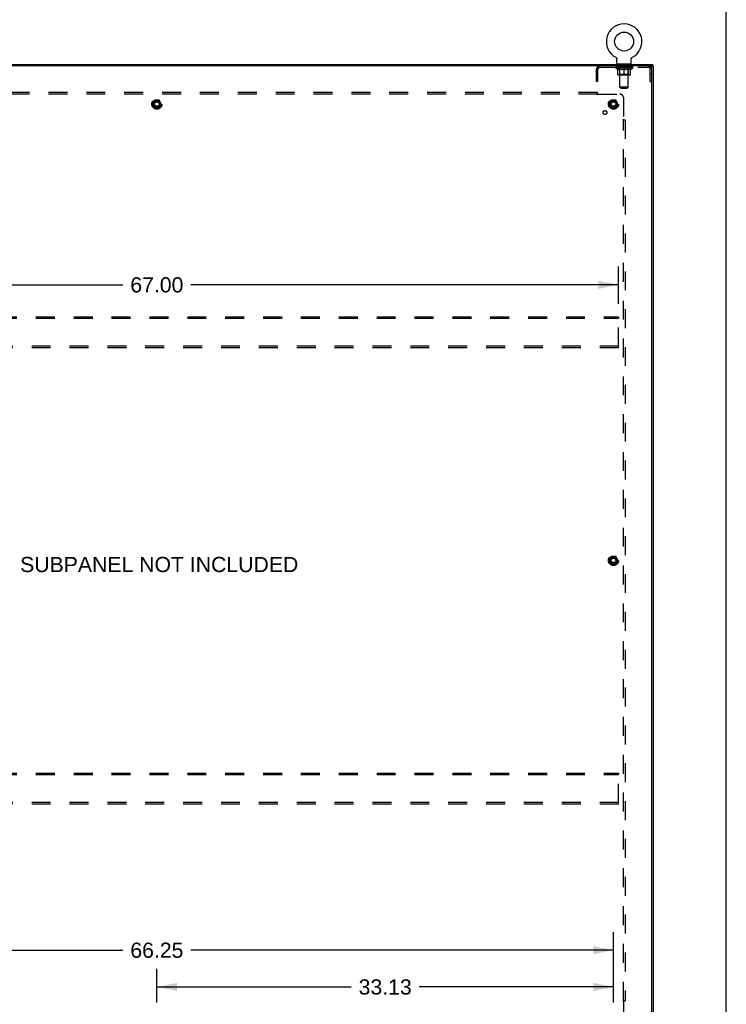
# Model space of a CAD drawing. Header units: inches. Extents: x 0 to 250, y 0 to 162.
# Tile 21 of 21: x 198 to 250, y 54 to 125. Entities that reach past the tile are written whole.
import ezdxf

# ---------------------------------------------------------------- set-up
doc = ezdxf.new("R2010")
doc.units = ezdxf.units.IN
doc.header["$LTSCALE"] = 13.735038
doc.header["$MEASUREMENT"] = 0
doc.linetypes.add('HIDDEN', pattern=[0.2, 0.1, -0.1])
doc.layers.get('0').update_dxf_attribs({"linetype": 'CONTINUOUS'})
for name, color, linetype in [('02___PRT_ALL_AXES', 7, 'CONTINUOUS'), ('DEFAULT_2', 8, 'HIDDEN'), ('DIMENSIONS', 7, 'CONTINUOUS')]:
    doc.layers.add(name, color=color, linetype=linetype)
doc.styles.get("Standard").update_dxf_attribs({"font": 'arial.ttf'})
doc.dimstyles.new('DIMSTYLE_1', dxfattribs={"dimtxt": 1.101741, "dimasz": 1.468988, "dimexe": 0.09, "dimexo": 0.07, "dimgap": 0.0375, "dimtad": 0, "dimtih": 1, "dimtoh": 1, "dimzin": 4, "dimdsep": 46, "dimtxsty": 'Standard', "dimblk": '_FILLED', "dimblk1": '_FILLED', "dimblk2": '_FILLED', "dimcen": 0.09, "dimazin": 1, "dimtfac": 1, "dimtdec": 3, "dimtofl": 0, "dimtmove": 0, "dimatfit": 3, "dimldrblk": '_FILLED', "dimfxl": 1, "dimtolj": 1, "dimtzin": 4, "dimarcsym": 0})

# ---------------------------------------------------------------- blocks, each defined once
blk = doc.blocks.new('_FILLED')
at = {"color": 0, "linetype": 'ByBlock'}
blk.add_solid([(0, 0), (-1, 0.2), (-1, -0.2)], dxfattribs=at)
blk = doc.blocks.new('*D3')
at = {"layer": 'DIMENSIONS', "color": 2, "linetype": 'Continuous'}
for p, q in [((175.293, 54.053), (175.293, 59.171)), ((241.543, 54.053), (241.543, 59.171)), ((175.293, 57.849), (205.942, 57.849)), ((241.543, 57.849), (210.894, 57.849))]:
    blk.add_line(p, q, dxfattribs=at)
at = {"layer": 'DIMENSIONS', "color": 2, "linetype": 'Continuous', "xscale": 1.4689880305, "yscale": 1.4689880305, "zscale": 1.4689880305, "rotation": 180}
blk.add_blockref('_FILLED', (175.293, 57.849), dxfattribs=at)
at = {"layer": 'DIMENSIONS', "color": 2, "linetype": 'Continuous', "xscale": 1.4689880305, "yscale": 1.4689880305, "zscale": 1.4689880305}
blk.add_blockref('_FILLED', (241.543, 57.849), dxfattribs=at)
at = {"layer": 'DIMENSIONS', "color": 2, "linetype": 'Continuous', "insert": (208.418, 58.4), "char_height": 1.1017, "width": 3.84995, "attachment_point": 2, "line_spacing_factor": 0.9}
blk.add_mtext('66.25', dxfattribs=at)
blk = doc.blocks.new('*D4')
at = {"layer": 'DIMENSIONS', "color": 2, "linetype": 'Continuous'}
for p, q in [((208.418, 54.053), (208.418, 56.505)), ((241.543, 54.053), (241.543, 56.505)), ((208.418, 55.183), (222.505, 55.183)), ((241.543, 55.183), (227.456, 55.183))]:
    blk.add_line(p, q, dxfattribs=at)
at = {"layer": 'DIMENSIONS', "color": 2, "linetype": 'Continuous', "xscale": 1.4689880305, "yscale": 1.4689880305, "zscale": 1.4689880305, "rotation": 180}
blk.add_blockref('_FILLED', (208.418, 55.183), dxfattribs=at)
at = {"layer": 'DIMENSIONS', "color": 2, "linetype": 'Continuous', "xscale": 1.4689880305, "yscale": 1.4689880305, "zscale": 1.4689880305}
blk.add_blockref('_FILLED', (241.543, 55.183), dxfattribs=at)
at = {"layer": 'DIMENSIONS', "color": 2, "linetype": 'Continuous', "insert": (224.981, 55.734), "char_height": 1.1017, "width": 3.84995, "attachment_point": 2, "line_spacing_factor": 0.9}
blk.add_mtext('33.13', dxfattribs=at)
blk = doc.blocks.new('*D5')
at = {"layer": 'DIMENSIONS', "color": 2, "linetype": 'Continuous'}
for p, q in [((174.918, 104.761), (174.918, 107.473)), ((241.918, 104.761), (241.918, 107.473)), ((174.918, 106.151), (205.942, 106.151)), ((241.918, 106.151), (210.894, 106.151))]:
    blk.add_line(p, q, dxfattribs=at)
at = {"layer": 'DIMENSIONS', "color": 2, "linetype": 'Continuous', "xscale": 1.4689880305, "yscale": 1.4689880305, "zscale": 1.4689880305, "rotation": 180}
blk.add_blockref('_FILLED', (174.918, 106.151), dxfattribs=at)
at = {"layer": 'DIMENSIONS', "color": 2, "linetype": 'Continuous', "xscale": 1.4689880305, "yscale": 1.4689880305, "zscale": 1.4689880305}
blk.add_blockref('_FILLED', (241.918, 106.151), dxfattribs=at)
at = {"layer": 'DIMENSIONS', "color": 2, "linetype": 'Continuous', "insert": (208.418, 106.701), "char_height": 1.1017, "width": 3.84995, "attachment_point": 2, "line_spacing_factor": 0.9}
blk.add_mtext('67.00', dxfattribs=at)

msp = doc.modelspace()

# ---------------------------------------------------------------- linework, layer by layer
at = {"color": 7, "linetype": 'Continuous'}
for p, q in [((249.728, 0), (249.728, 161.589)), ((241.714, 122.668), (241.714, 122.668)), ((241.714, 122.668), (241.719, 122.666)), ((241.716, 122.668), (241.717, 122.667)), ((241.719, 122.666), (241.723, 122.663)), ((241.723, 122.663), (241.728, 122.66)), ((241.728, 122.66), (241.732, 122.657)), ((241.732, 122.657), (241.736, 122.654)), ((241.736, 122.654), (241.74, 122.651)), ((241.74, 122.651), (241.744, 122.647)), ((241.744, 122.647), (241.748, 122.644)), ((241.748, 122.644), (241.752, 122.64)), ((241.752, 122.64), (241.755, 122.636)), ((241.755, 122.636), (241.759, 122.632)), ((241.758, 122.632), (241.762, 122.628)), ((241.762, 122.628), (241.765, 122.624)), ((241.765, 122.624), (241.768, 122.62)), ((241.768, 122.62), (241.771, 122.615)), ((241.771, 122.615), (241.773, 122.611)), ((241.773, 122.611), (241.776, 122.606)), ((241.776, 122.606), (241.778, 122.601)), ((241.778, 122.601), (241.78, 122.596)), ((241.78, 122.596), (241.782, 122.592)), ((241.782, 122.592), (241.784, 122.587)), ((241.784, 122.587), (241.785, 122.582)), ((241.785, 122.582), (241.787, 122.577)), ((241.787, 122.577), (241.788, 122.572)), ((241.788, 122.572), (241.789, 122.566)), ((241.789, 122.566), (241.79, 122.561)), ((241.79, 122.556), (241.791, 122.551)), ((241.791, 122.249), (241.791, 122.541)), ((242.837, 122.546), (242.837, 122.551)), ((242.837, 122.541), (242.837, 122.546)), ((242.837, 122.249), (242.837, 122.541)), ((242.838, 122.561), (242.839, 122.566)), ((242.838, 122.556), (242.838, 122.561)), ((242.839, 122.566), (242.84, 122.572)), ((242.84, 122.572), (242.842, 122.577)), ((242.842, 122.577), (242.843, 122.582)), ((242.843, 122.582), (242.844, 122.587)), ((242.844, 122.587), (242.846, 122.592)), ((242.846, 122.592), (242.848, 122.596)), ((242.848, 122.596), (242.85, 122.601)), ((242.85, 122.601), (242.853, 122.606)), ((242.852, 122.606), (242.855, 122.611)), ((242.855, 122.611), (242.858, 122.615)), ((242.858, 122.615), (242.86, 122.62)), ((242.86, 122.62), (242.863, 122.624)), ((242.863, 122.624), (242.866, 122.628)), ((242.866, 122.628), (242.87, 122.632)), ((242.87, 122.632), (242.873, 122.636)), ((242.873, 122.636), (242.877, 122.64)), ((242.876, 122.64), (242.88, 122.644)), ((242.88, 122.644), (242.884, 122.647)), ((242.884, 122.647), (242.888, 122.651)), ((242.888, 122.651), (242.892, 122.654)), ((242.892, 122.654), (242.896, 122.657)), ((242.896, 122.657), (242.9, 122.66)), ((242.9, 122.66), (242.905, 122.663)), ((242.905, 122.663), (242.909, 122.666)), ((242.905, 122.663), (242.906, 122.664)), ((242.909, 122.666), (242.914, 122.668)), ((242.911, 122.667), (242.913, 122.668)), ((242.914, 122.668), (242.914, 122.668)), ((172.47, 122.15), (244.366, 122.15)), ((241.814, 122.18), (241.814, 122.15)), ((242.814, 122.18), (241.814, 122.18)), ((242.814, 122.18), (242.814, 122.15)), ((244.314, 121.994), (244.314, 122.046)), ((244.366, 122.15), (244.366, 122.046)), ((244.366, 122.046), (244.418, 122.046))]:
    msp.add_line(p, q, dxfattribs=at)
at = {"color": 3, "linetype": 'Continuous'}
for p, q in [((244.366, 122.046), (172.47, 122.046)), ((244.314, 50.314), (244.314, 121.986)), ((244.418, 122.046), (244.418, 50.254))]:
    msp.add_line(p, q, dxfattribs=at)
at = {"color": 7, "linetype": 'Continuous'}
for points in [[(241.79, 122.561), (241.79, 122.556), (241.791, 122.551), (241.791, 122.546), (241.791, 122.541)], [(242.837, 122.546), (242.837, 122.551), (242.838, 122.556)]]:
    msp.add_lwpolyline(points, dxfattribs=at)
msp.add_circle((242.314, 123.808), 0.688, dxfattribs=at)
for centre, radius, start, end in [((242.314, 123.808), 1.288, 297.70046, 242.29955), ((241.86, 122.249), 0.069, 180, 270), ((242.768, 122.249), 0.069, 270, 360)]:
    msp.add_arc(centre, radius, start, end, dxfattribs=at)
at = {"color": 3, "linetype": 'Continuous'}
msp.add_arc((244.254, 121.986), 0.06, 0, 90, dxfattribs=at)
at = {"layer": '02___PRT_ALL_AXES', "color": 8, "linetype": 'HIDDEN'}
for p, q in [((241.877, 121.942), (241.877, 122.046)), ((242.752, 122.046), (241.877, 122.046)), ((242.752, 121.942), (241.877, 121.942)), ((242.752, 121.942), (242.752, 122.046))]:
    msp.add_line(p, q, dxfattribs=at)
for centre, radius in [((208.418, 119.275), 0.372), ((208.418, 119.275), 0.356), ((208.418, 119.275), 0.25), ((208.418, 119.275), 0.183), ((241.543, 119.275), 0.372), ((241.543, 119.275), 0.356), ((241.543, 119.275), 0.25), ((241.543, 119.275), 0.183), ((240.924, 118.656), 0.141), ((241.543, 86.15), 0.372), ((241.543, 86.15), 0.356), ((241.543, 86.15), 0.25), ((241.543, 86.15), 0.183)]:
    msp.add_circle(centre, radius, dxfattribs=at)
at = {"layer": 'DEFAULT_2', "color": 8, "linetype": 'HIDDEN'}
for p, q in [((241.714, 122.668), (241.714, 122.668)), ((241.722, 122.664), (241.723, 122.663)), ((242.914, 122.668), (242.914, 122.668)), ((240.314, 120.921), (240.314, 121.799)), ((240.418, 120.921), (240.418, 121.799)), ((240.561, 121.942), (244.068, 121.942)), ((241.681, 121.893), (241.681, 121.94)), ((242.947, 121.893), (241.681, 121.893)), ((241.84, 121.781), (241.681, 121.893)), ((241.69, 121.933), (241.69, 121.94)), ((241.699, 121.93), (241.699, 121.933)), ((241.699, 121.93), (242.929, 121.93)), ((241.708, 121.93), (241.708, 121.933)), ((241.709, 121.93), (241.709, 121.933)), ((241.719, 121.933), (241.719, 121.94)), ((241.735, 121.93), (241.735, 121.933)), ((241.737, 121.93), (241.737, 121.933)), ((241.766, 121.933), (241.766, 121.94)), ((241.78, 121.93), (241.78, 121.933)), ((241.783, 121.93), (241.783, 121.933)), ((241.987, 121.933), (241.786, 121.933)), ((241.829, 121.933), (241.829, 121.94)), ((241.83, 121.93), (241.83, 121.933)), ((241.831, 121.93), (241.831, 121.933)), ((241.834, 121.93), (241.834, 121.933)), ((241.84, 121.781), (241.851, 121.781)), ((241.841, 121.93), (241.841, 121.933)), ((241.841, 121.93), (241.841, 121.933)), ((241.845, 121.93), (241.845, 121.933)), ((241.848, 121.93), (241.848, 121.934)), ((241.851, 121.418), (241.851, 121.825)), ((241.852, 121.93), (241.852, 121.933)), ((241.867, 121.93), (241.867, 121.933)), ((241.885, 121.93), (241.885, 121.935)), ((241.885, 121.93), (241.885, 121.933)), ((241.906, 121.93), (241.906, 121.933)), ((241.906, 121.93), (241.906, 121.933)), ((241.907, 121.933), (241.907, 121.94)), ((241.917, 121.93), (241.917, 121.933)), ((241.921, 121.93), (241.921, 121.933)), ((241.93, 121.93), (241.93, 121.933)), ((241.941, 121.93), (241.941, 121.937)), ((241.957, 121.93), (241.957, 121.933)), ((241.96, 121.93), (241.96, 121.933)), ((241.987, 121.93), (241.987, 121.933)), ((242.054, 121.933), (241.992, 121.933)), ((242.173, 121.781), (241.993, 121.781)), ((241.997, 121.933), (241.997, 121.94)), ((242.001, 121.421), (242.001, 121.89)), ((242.002, 122.18), (242.002, 122.15)), ((242.004, 121.93), (242.004, 121.933)), ((242.009, 121.93), (242.009, 121.933)), ((242.014, 120.499), (242.014, 122.145)), ((242.015, 121.93), (242.015, 121.938)), ((242.019, 121.93), (242.019, 121.933)), ((242.03, 121.93), (242.03, 121.933)), ((242.054, 121.93), (242.054, 121.933)), ((242.129, 121.933), (242.07, 121.933)), ((242.09, 121.93), (242.09, 121.933)), ((242.097, 121.933), (242.097, 121.94)), ((242.101, 121.93), (242.101, 121.933)), ((242.104, 121.93), (242.104, 121.939)), ((242.106, 121.93), (242.106, 121.933)), ((242.114, 121.93), (242.114, 121.933)), ((242.129, 121.93), (242.129, 121.933)), ((242.21, 121.933), (242.155, 121.933)), ((242.168, 121.93), (242.168, 121.933)), ((242.2, 121.933), (242.314, 121.94)), ((242.204, 121.933), (242.204, 121.94)), ((242.205, 121.939), (242.204, 121.94)), ((242.205, 121.933), (242.205, 121.939)), ((242.205, 121.93), (242.205, 121.933)), ((242.209, 121.93), (242.209, 121.933)), ((242.21, 121.93), (242.21, 121.933)), ((242.21, 121.93), (242.21, 121.933)), ((242.293, 121.933), (242.245, 121.933)), ((242.251, 121.93), (242.251, 121.933)), ((242.293, 121.93), (242.293, 121.933)), ((242.312, 121.933), (242.311, 121.933)), ((242.311, 121.93), (242.311, 121.933)), ((242.312, 121.93), (242.312, 121.933)), ((242.314, 121.933), (242.314, 121.94)), ((242.314, 121.381), (242.314, 121.825)), ((242.317, 121.93), (242.317, 121.933)), ((242.317, 121.93), (242.317, 121.933)), ((242.317, 121.933), (242.317, 121.933)), ((242.319, 121.933), (242.383, 121.933)), ((242.335, 121.93), (242.335, 121.933)), ((242.351, 121.933), (242.351, 121.937)), ((242.351, 121.937), (242.428, 121.933)), ((242.372, 121.933), (242.372, 121.936)), ((242.378, 121.93), (242.378, 121.933)), ((242.418, 121.93), (242.418, 121.933)), ((242.419, 121.93), (242.419, 121.933)), ((242.419, 121.933), (242.473, 121.933)), ((242.42, 121.93), (242.42, 121.933)), ((242.423, 121.939), (242.424, 121.94)), ((242.423, 121.933), (242.423, 121.939)), ((242.424, 121.933), (242.424, 121.94)), ((242.424, 121.93), (242.424, 121.933)), ((242.635, 121.781), (242.455, 121.781)), ((242.46, 121.93), (242.46, 121.933)), ((242.499, 121.93), (242.499, 121.933)), ((242.499, 121.933), (242.558, 121.933)), ((242.514, 121.93), (242.514, 121.933)), ((242.522, 121.93), (242.522, 121.933)), ((242.525, 121.93), (242.525, 121.939)), ((242.527, 121.93), (242.527, 121.933)), ((242.531, 121.933), (242.531, 121.94)), ((242.538, 121.93), (242.538, 121.933)), ((242.574, 121.93), (242.574, 121.933)), ((242.574, 121.933), (242.636, 121.933)), ((242.598, 121.93), (242.598, 121.933)), ((242.609, 121.93), (242.609, 121.933)), ((242.613, 121.93), (242.613, 121.938)), ((242.614, 120.499), (242.614, 122.145)), ((242.619, 121.93), (242.619, 121.933)), ((242.624, 121.93), (242.624, 121.933)), ((242.627, 122.18), (242.627, 122.15)), ((242.627, 121.421), (242.627, 121.89)), ((242.631, 121.933), (242.631, 121.94)), ((242.641, 121.93), (242.641, 121.933)), ((242.641, 121.933), (242.842, 121.933)), ((242.668, 121.93), (242.668, 121.933)), ((242.671, 121.93), (242.671, 121.933)), ((242.687, 121.93), (242.687, 121.937)), ((242.698, 121.93), (242.698, 121.933)), ((242.707, 121.93), (242.707, 121.933)), ((242.711, 121.93), (242.711, 121.933)), ((242.721, 121.933), (242.721, 121.94)), ((242.723, 121.93), (242.723, 121.933)), ((242.723, 121.93), (242.723, 121.933)), ((242.743, 121.93), (242.743, 121.935)), ((242.743, 121.93), (242.743, 121.933)), ((242.762, 121.93), (242.762, 121.933)), ((242.776, 121.93), (242.776, 121.933)), ((242.778, 121.418), (242.778, 121.825)), ((242.778, 121.781), (242.788, 121.781)), ((242.78, 121.93), (242.78, 121.934)), ((242.783, 121.93), (242.783, 121.933)), ((242.787, 121.93), (242.787, 121.933)), ((242.787, 121.93), (242.787, 121.933)), ((242.788, 121.781), (242.947, 121.893)), ((242.794, 121.93), (242.794, 121.933)), ((242.797, 121.93), (242.797, 121.933)), ((242.798, 121.93), (242.798, 121.933)), ((242.799, 121.933), (242.799, 121.94)), ((242.845, 121.93), (242.845, 121.933)), ((242.848, 121.93), (242.848, 121.933)), ((242.862, 121.933), (242.862, 121.94)), ((242.891, 121.93), (242.891, 121.933)), ((242.893, 121.93), (242.893, 121.933)), ((242.909, 121.933), (242.909, 121.94)), ((242.919, 121.93), (242.919, 121.933)), ((242.92, 121.93), (242.92, 121.933)), ((242.929, 121.93), (242.929, 121.933)), ((242.938, 121.933), (242.938, 121.94)), ((242.947, 121.893), (242.947, 121.94)), ((244.21, 120.921), (244.21, 121.799)), ((240.418, 121.451), (240.314, 121.451)), ((240.418, 120.921), (240.314, 120.921)), ((242.74, 121.381), (241.888, 121.381)), ((242.001, 121.421), (241.961, 121.381)), ((242.627, 121.421), (242.001, 121.421)), ((242.627, 121.421), (242.667, 121.381)), ((244.314, 121.451), (244.21, 121.451)), ((244.21, 120.921), (244.314, 120.921)), ((240.387, 120.118), (176.449, 120.118)), ((240.387, 119.952), (240.387, 120.118)), ((242.614, 120.499), (242.014, 120.499)), ((242.083, 120.43), (242.014, 120.499)), ((242.083, 120.43), (242.545, 120.43)), ((242.545, 120.43), (242.614, 120.499)), ((240.387, 119.993), (176.449, 119.993)), ((208.255, 119.547), (208.101, 119.28)), ((208.573, 119.552), (208.264, 119.552)), ((208.736, 119.28), (208.581, 119.547)), ((240.422, 119.993), (242.012, 119.993)), ((241.38, 119.547), (241.226, 119.28)), ((241.698, 119.552), (241.389, 119.552)), ((241.861, 119.28), (241.706, 119.547)), ((242.262, 119.743), (242.262, 118.154)), ((208.101, 119.27), (208.255, 119.002)), ((208.573, 118.997), (208.264, 118.997)), ((208.581, 119.002), (208.736, 119.27)), ((241.226, 119.27), (241.38, 119.002)), ((241.698, 118.997), (241.389, 118.997)), ((241.706, 119.002), (241.861, 119.27)), ((242.221, 118.118), (242.387, 118.118)), ((242.262, 54.181), (242.262, 118.118)), ((242.281, 118.135), (242.273, 118.143)), ((242.387, 118.118), (242.387, 54.181)), ((174.918, 103.837), (241.918, 103.837)), ((174.918, 103.733), (241.918, 103.733)), ((241.918, 103.837), (241.918, 103.733)), ((241.918, 101.691), (241.918, 103.733)), ((241.918, 101.691), (174.918, 101.691)), ((241.918, 101.587), (174.918, 101.587)), ((241.918, 101.587), (241.918, 101.691)), ((241.38, 86.422), (241.226, 86.155)), ((241.226, 86.145), (241.38, 85.877)), ((241.698, 86.427), (241.389, 86.427)), ((241.698, 85.872), (241.389, 85.872)), ((241.861, 86.155), (241.706, 86.422)), ((241.706, 85.877), (241.861, 86.145)), ((174.918, 70.712), (241.918, 70.712)), ((174.918, 70.608), (241.918, 70.608)), ((241.918, 70.712), (241.918, 70.608)), ((241.918, 68.566), (241.918, 70.608)), ((241.918, 68.566), (174.918, 68.566)), ((241.918, 68.462), (174.918, 68.462)), ((241.918, 68.462), (241.918, 68.566)), ((242.221, 54.181), (242.387, 54.181)), ((242.262, 54.145), (242.262, 52.556))]:
    msp.add_line(p, q, dxfattribs=at)
for points in [[(241.851, 121.825), (241.876, 121.815), (241.902, 121.806), (241.927, 121.798), (241.951, 121.791), (241.976, 121.786), (242, 121.781)], [(241.993, 121.781), (241.969, 121.786), (241.946, 121.792), (241.922, 121.798), (241.899, 121.806), (241.875, 121.814), (241.851, 121.824)], [(242.163, 121.781), (242.188, 121.786), (242.213, 121.792), (242.238, 121.798), (242.263, 121.806), (242.288, 121.815), (242.314, 121.825)], [(242.314, 121.823), (242.29, 121.814), (242.266, 121.805), (242.242, 121.798), (242.219, 121.791), (242.196, 121.786), (242.173, 121.781)], [(242.314, 121.825), (242.34, 121.815), (242.366, 121.806), (242.391, 121.798), (242.416, 121.791), (242.44, 121.786), (242.465, 121.781)], [(242.455, 121.781), (242.432, 121.786), (242.409, 121.792), (242.385, 121.798), (242.362, 121.806), (242.338, 121.814), (242.314, 121.823)], [(242.628, 121.781), (242.652, 121.786), (242.677, 121.791), (242.702, 121.798), (242.727, 121.806), (242.752, 121.815), (242.778, 121.825)], [(242.778, 121.824), (242.753, 121.814), (242.729, 121.806), (242.705, 121.798), (242.682, 121.792), (242.658, 121.786), (242.635, 121.781)], [(240.387, 120.032), (240.389, 120.029), (240.39, 120.027), (240.392, 120.025), (240.394, 120.023), (240.396, 120.021), (240.397, 120.019), (240.399, 120.017), (240.401, 120.015), (240.402, 120.014), (240.404, 120.012), (240.409, 120.007)], [(240.387, 119.952), (240.389, 119.953), (240.39, 119.954), (240.392, 119.955), (240.394, 119.956), (240.395, 119.957), (240.397, 119.958), (240.398, 119.959), (240.4, 119.961), (240.401, 119.962), (240.403, 119.964), (240.404, 119.966), (240.405, 119.968), (240.407, 119.97), (240.408, 119.972), (240.409, 119.974), (240.412, 119.979)], [(240.409, 120.007), (240.411, 120.005), (240.413, 120.003), (240.415, 120.001), (240.417, 119.999), (240.419, 119.997), (240.421, 119.995), (240.422, 119.993)], [(240.412, 119.979), (240.413, 119.981), (240.415, 119.983), (240.416, 119.986), (240.418, 119.988), (240.419, 119.99), (240.421, 119.992), (240.422, 119.993)], [(242.221, 118.118), (242.222, 118.12), (242.222, 118.122), (242.223, 118.124), (242.224, 118.125), (242.225, 118.127), (242.226, 118.128), (242.228, 118.13), (242.229, 118.131), (242.231, 118.133), (242.233, 118.134), (242.234, 118.135), (242.236, 118.137), (242.238, 118.138), (242.24, 118.139), (242.242, 118.141)], [(242.242, 118.141), (242.247, 118.143), (242.249, 118.145), (242.252, 118.146), (242.254, 118.148), (242.256, 118.149), (242.258, 118.151), (242.26, 118.152), (242.262, 118.154)], [(242.273, 118.143), (242.271, 118.145), (242.269, 118.147), (242.267, 118.149), (242.265, 118.15), (242.263, 118.152), (242.262, 118.154)], [(242.3, 118.118), (242.298, 118.12), (242.296, 118.122), (242.293, 118.124), (242.291, 118.125), (242.289, 118.127), (242.287, 118.129), (242.286, 118.13), (242.284, 118.132), (242.282, 118.134), (242.281, 118.135)], [(242.221, 54.181), (242.222, 54.179), (242.222, 54.177), (242.223, 54.176), (242.224, 54.174), (242.225, 54.172), (242.226, 54.171), (242.228, 54.169), (242.229, 54.168), (242.231, 54.166), (242.233, 54.165), (242.234, 54.164), (242.236, 54.162), (242.238, 54.161), (242.24, 54.16), (242.242, 54.158), (242.247, 54.156)], [(242.247, 54.156), (242.249, 54.154), (242.252, 54.153), (242.254, 54.151), (242.256, 54.15), (242.258, 54.148), (242.26, 54.147), (242.262, 54.145)], [(242.275, 54.159), (242.273, 54.157), (242.271, 54.155), (242.269, 54.153), (242.267, 54.151), (242.265, 54.149), (242.263, 54.147), (242.262, 54.145)], [(242.3, 54.181), (242.298, 54.179), (242.296, 54.177), (242.293, 54.176), (242.291, 54.174), (242.289, 54.172), (242.287, 54.17), (242.286, 54.169), (242.284, 54.167), (242.282, 54.165), (242.281, 54.164), (242.275, 54.159)]]:
    msp.add_lwpolyline(points, dxfattribs=at)
for centre, radius in [((208.418, 119.275), 0.318), ((208.418, 119.275), 0.204), ((208.418, 119.275), 0.183), ((208.418, 119.275), 0.183), ((208.418, 119.275), 0.166), ((241.543, 119.275), 0.318), ((241.543, 119.275), 0.204), ((241.543, 119.275), 0.183), ((241.543, 119.275), 0.183), ((241.543, 119.275), 0.166), ((241.543, 86.15), 0.318), ((241.543, 86.15), 0.204), ((241.543, 86.15), 0.183), ((241.543, 86.15), 0.183), ((241.543, 86.15), 0.166)]:
    msp.add_circle(centre, radius, dxfattribs=at)
for centre, radius, start, end in [((240.561, 121.799), 0.246, 90, 180), ((240.561, 121.799), 0.142, 90, 180), ((241.961, 121.89), 0.0398, 0, 90), ((241.98, 122.145), 0.0345, 0, 90), ((242.649, 122.145), 0.0345, 90, 180), ((242.667, 121.89), 0.0398, 90, 180), ((244.068, 121.799), 0.246, 0, 90), ((244.068, 121.799), 0.142, 0, 90), ((241.888, 121.418), 0.0371, 180, 270), ((242.74, 121.418), 0.0371, 270, 360), ((208.264, 119.542), 0.01, 90.01235, 149.98915), ((208.573, 119.542), 0.01, 30.01204, 89.98872), ((241.389, 119.542), 0.01, 90.01235, 149.98915), ((241.698, 119.542), 0.01, 30.01204, 89.98872), ((242.012, 119.743), 0.25, 0, 90), ((208.109, 119.275), 0.01, 150.01268, 209.98829), ((208.264, 119.007), 0.01, 210.01204, 269.98872), ((208.573, 119.007), 0.01, 270.01235, 329.98915), ((208.727, 119.275), 0.01, 330.01268, 29.98829), ((241.234, 119.275), 0.01, 150.01268, 209.98829), ((241.389, 119.007), 0.01, 210.01204, 269.98872), ((241.698, 119.007), 0.01, 270.01235, 329.98915), ((241.852, 119.275), 0.01, 330.01268, 29.98829), ((241.234, 86.15), 0.01, 150.01268, 209.98829), ((241.389, 86.417), 0.01, 90.01235, 149.98915), ((241.389, 85.882), 0.01, 210.01204, 269.98872), ((241.698, 86.417), 0.01, 30.01204, 89.98872), ((241.698, 85.882), 0.01, 270.01235, 329.98915), ((241.852, 86.15), 0.01, 330.01268, 29.98829)]:
    msp.add_arc(centre, radius, start, end, dxfattribs=at)
for centre, major_axis, ratio, start_param, end_param in [((242.314, 121.94), (0.633, 0.007), 0.05963, 2.96643, 3.140963), ((241.661, 121.928), (0.198, 0), 0.060556, 0.430652, 1.470503), ((242.314, 121.94), (0.633, 0), 0.060556, -3.141593, -2.96706), ((241.661, 121.921), (0.198, 0.002), 0.05963, 1.376596, 1.469874), ((242.314, 121.94), (0.633, 0.013), 0.05688, 2.791345, 2.965878), ((241.637, 121.928), (0.198, 0.002), 0.05963, 0.25549, 1.295341), ((241.705, 121.928), (0.198, -0.002), 0.05963, 0.605815, 1.645666), ((242.314, 121.94), (0.633, -0.007), 0.05963, -2.96643, -2.791898), ((241.705, 121.921), (0.198, 0), 0.060556, 1.551758, 1.645036), ((241.637, 121.921), (0.198, 0.004), 0.05688, 1.20151, 1.294789), ((241.706, 121.923), (0.164, 0.002), 0.05963, 1.065228, 1.614276), ((241.687, 121.923), (0.164, 0.003), 0.05688, 0.890143, 1.43919), ((241.745, 121.923), (0.164, 0), 0.060556, 1.240391, 1.789438), ((242.314, 121.94), (0.633, 0.019), 0.052395, 2.616403, 2.790936), ((241.633, 121.928), (0.198, 0.004), 0.05688, 0.080405, 1.120256), ((241.768, 121.928), (0.198, -0.004), 0.05688, 0.7809, 1.820751), ((242.314, 121.94), (0.633, -0.013), 0.05688, -2.791345, -2.616812), ((241.768, 121.921), (0.198, -0.002), 0.05963, 1.72692, 1.820198), ((241.633, 121.921), (0.198, 0.006), 0.052395, 1.026568, 1.119847), ((241.686, 121.923), (0.164, 0.005), 0.052395, 0.715201, 1.264248), ((241.8, 121.923), (0.164, -0.002), 0.05963, 1.415553, 1.9646), ((242.314, 121.94), (0.633, 0.025), 0.046319, 2.441654, 2.616187), ((241.847, 121.928), (0.198, -0.006), 0.052395, 0.955842, 1.995693), ((241.65, 121.928), (0.198, 0.006), 0.052395, -0.094537, 0.945314), ((242.314, 121.94), (0.633, -0.019), 0.052395, -2.616403, -2.44187), ((241.847, 121.921), (0.198, -0.004), 0.05688, 1.902006, 1.995284), ((241.65, 121.921), (0.198, 0.008), 0.046319, 0.851819, 0.945098), ((241.704, 121.923), (0.164, 0.006), 0.046319, 0.540452, 1.089499), ((241.871, 121.923), (0.164, -0.003), 0.05688, 1.590638, 2.139686), ((242.314, 121.94), (0.633, 0.029), 0.038841, 2.267123, 2.441656), ((241.94, 121.928), (0.198, -0.008), 0.046319, 1.130591, 2.170442), ((241.687, 121.928), (0.198, 0.008), 0.046319, -0.269286, 0.770565), ((242.314, 121.94), (0.633, -0.025), 0.046319, -2.441654, -2.267121), ((241.94, 121.921), (0.198, -0.006), 0.052395, 2.076947, 2.170226), ((241.687, 121.921), (0.198, 0.009), 0.038841, 0.677289, 0.770567), ((241.741, 121.923), (0.164, 0.008), 0.038841, 0.365921, 0.914969), ((241.956, 121.923), (0.164, -0.005), 0.052395, 1.76558, 2.314627), ((242.314, 121.94), (0.633, 0.033), 0.030195, 2.09281, 2.267343), ((242.045, 121.928), (0.198, -0.009), 0.038841, 1.305122, 2.344973), ((241.743, 121.928), (0.198, 0.009), 0.038841, -0.443817, 0.596034), ((242.314, 121.94), (0.633, -0.029), 0.038841, -2.267123, -2.092591), ((242.045, 121.921), (0.198, -0.008), 0.046319, 2.251696, 2.344975), ((241.743, 121.921), (0.198, 0.01), 0.030195, 0.502975, 0.596254), ((241.796, 121.923), (0.164, 0.009), 0.030195, 0.191608, 0.740655), ((242.051, 121.923), (0.164, -0.006), 0.046319, 1.940329, 2.489376), ((241.817, 121.928), (0.198, 0.01), 0.030195, -0.61813, 0.421721), ((242.314, 121.94), (0.633, 0.036), 0.020645, 1.918687, 2.09322), ((242.158, 121.928), (0.198, -0.01), 0.030195, 1.479435, 2.519286), ((242.314, 121.94), (0.633, -0.033), 0.030195, -2.09281, -1.918277), ((242.158, 121.921), (0.198, -0.009), 0.038841, 2.426227, 2.519505), ((241.817, 121.921), (0.198, 0.011), 0.020645, 0.328852, 0.422131), ((241.866, 121.923), (0.164, 0.009), 0.020645, 0.017485, 0.566532), ((242.155, 121.923), (0.164, -0.008), 0.038841, 2.11486, 2.663907), ((241.905, 121.928), (0.198, 0.011), 0.020645, -0.792253, 0.247598), ((242.314, 121.94), (0.633, 0.038), 0.010478, 1.744704, 1.919237), ((242.276, 121.928), (0.198, -0.011), 0.020645, 1.653558, 2.693409), ((242.314, 121.94), (0.633, -0.036), 0.020645, -1.918687, -1.744154), ((242.276, 121.921), (0.198, -0.01), 0.030195, 2.60054, 2.693819), ((241.905, 121.921), (0.198, 0.012), 0.010478, 0.154869, 0.248148), ((241.949, 121.923), (0.164, 0.01), 0.010478, 6.126688, 6.675735), ((242.263, 121.923), (0.164, -0.009), 0.030195, 2.289173, 2.83822), ((242.006, 121.928), (0.198, 0.012), 0.010478, -0.966236, -0.000846), ((242.395, 121.928), (0.198, -0.012), 0.010478, 1.827541, 2.867392), ((242.314, 121.94), (0.633, -0.038), 0.010478, -1.744704, -1.563007), ((242.395, 121.921), (0.198, -0.011), 0.020645, 2.774664, 2.867942), ((242.373, 121.923), (0.164, -0.009), 0.020645, 2.463296, 3.012344), ((242.233, 121.928), (0.198, 0.012), 0.010478, 0.274201, 1.314052), ((242.147, 121.923), (0.164, 0.01), 0.010478, -0.000483, 0.504314), ((242.117, 121.921), (0.198, 0.012), 0.010478, 0.099668, 0.192946), ((242.314, 121.94), (0.633, 0.038), 0.010478, -1.571421, -1.396888), ((242.511, 121.921), (0.198, -0.012), 0.010478, 2.74231, 2.948646), ((242.481, 121.923), (0.164, -0.01), 0.010478, 2.637279, 3.14189), ((242.352, 121.928), (0.198, 0.011), 0.020645, 0.448184, 1.488034), ((242.255, 121.923), (0.164, 0.009), 0.020645, 0.129249, 0.678296), ((242.233, 121.921), (0.198, 0.011), 0.020645, 0.273651, 0.366929), ((242.622, 121.928), (0.198, -0.012), 0.010478, -3.140747, -2.175357), ((242.314, 121.94), (0.633, 0.036), 0.020645, -1.397439, -1.222906), ((242.314, 121.94), (0.633, -0.038), 0.010478, 1.222355, 1.396888), ((242.47, 121.928), (0.198, 0.01), 0.030195, 0.622307, 1.662158), ((242.365, 121.923), (0.164, 0.009), 0.030195, 0.303372, 0.852419), ((242.679, 121.923), (0.164, -0.01), 0.010478, 2.749043, 3.29809), ((242.723, 121.928), (0.198, -0.011), 0.020645, 2.893995, 3.933846), ((242.352, 121.921), (0.198, 0.01), 0.030195, 0.447774, 0.541052), ((242.723, 121.921), (0.198, -0.012), 0.010478, 2.893445, 2.986723), ((242.583, 121.928), (0.198, 0.009), 0.038841, 0.79662, 1.836471), ((242.314, 121.94), (0.633, 0.033), 0.030195, -1.223315, -1.048783), ((242.314, 121.94), (0.633, -0.036), 0.020645, 1.048373, 1.222906), ((242.473, 121.923), (0.164, 0.008), 0.038841, 0.477686, 1.026733), ((242.762, 121.923), (0.164, -0.009), 0.020645, 2.57506, 3.124108), ((242.811, 121.928), (0.198, -0.01), 0.030195, 2.719872, 3.759723), ((242.688, 121.928), (0.198, 0.008), 0.046319, 0.971151, 2.011002), ((242.47, 121.921), (0.198, 0.009), 0.038841, 0.622087, 0.715366), ((242.811, 121.921), (0.198, -0.011), 0.020645, 2.719462, 2.812741), ((242.314, 121.94), (0.633, 0.029), 0.038841, -1.049002, -0.874469), ((242.314, 121.94), (0.633, -0.033), 0.030195, 0.87425, 1.048783), ((242.577, 121.923), (0.164, 0.006), 0.046319, 0.652216, 1.201263), ((242.781, 121.928), (0.198, 0.006), 0.052395, 1.1459, 2.185751), ((242.833, 121.923), (0.164, -0.009), 0.030195, 2.400937, 2.949985), ((242.885, 121.928), (0.198, -0.009), 0.038841, 2.545558, 3.585409), ((242.672, 121.923), (0.164, 0.005), 0.052395, 0.826965, 1.376012), ((242.583, 121.921), (0.198, 0.008), 0.046319, 0.796618, 0.889896), ((242.885, 121.921), (0.198, -0.01), 0.030195, 2.545339, 2.638617), ((242.86, 121.928), (0.198, 0.004), 0.05688, 1.320842, 2.360692), ((242.314, 121.94), (0.633, 0.025), 0.046319, -0.874471, -0.699939), ((242.314, 121.94), (0.633, -0.029), 0.038841, 0.699936, 0.874469), ((242.941, 121.928), (0.198, -0.008), 0.046319, 2.371028, 3.410879), ((242.887, 121.923), (0.164, -0.008), 0.038841, 2.226624, 2.775671), ((242.923, 121.928), (0.198, 0.002), 0.05963, 1.495927, 2.535778), ((242.757, 121.923), (0.164, 0.003), 0.05688, 1.001907, 1.550954), ((242.978, 121.928), (0.198, -0.006), 0.052395, 2.196279, 3.23613), ((242.688, 121.921), (0.198, 0.006), 0.052395, 0.971367, 1.064645), ((242.924, 121.923), (0.164, -0.006), 0.046319, 2.052093, 2.601141), ((242.967, 121.928), (0.198, 0), 0.060556, 1.671089, 2.71094), ((242.941, 121.921), (0.198, -0.009), 0.038841, 2.371026, 2.464304), ((242.995, 121.928), (0.198, -0.004), 0.05688, 2.021337, 3.061188), ((242.314, 121.94), (0.633, 0.019), 0.052395, -0.699723, -0.52519), ((242.314, 121.94), (0.633, -0.025), 0.046319, 0.525406, 0.699939), ((242.991, 121.928), (0.198, -0.002), 0.05963, 1.846251, 2.886102), ((242.828, 121.923), (0.164, 0.002), 0.05963, 1.176993, 1.72604), ((242.942, 121.923), (0.164, -0.005), 0.052395, 1.877344, 2.426392), ((242.884, 121.923), (0.164, 0), 0.060556, 1.352155, 1.901202), ((242.942, 121.923), (0.164, -0.003), 0.05688, 1.702402, 2.25145), ((242.922, 121.923), (0.164, -0.002), 0.05963, 1.527317, 2.076364), ((242.781, 121.921), (0.198, 0.004), 0.05688, 1.146309, 1.239587), ((242.978, 121.921), (0.198, -0.008), 0.046319, 2.196495, 2.289773), ((242.314, 121.94), (0.633, 0.013), 0.05688, -0.524781, -0.350248), ((242.314, 121.94), (0.633, -0.019), 0.052395, 0.350657, 0.52519), ((242.86, 121.921), (0.198, 0.002), 0.05963, 1.321394, 1.414673), ((242.995, 121.921), (0.198, -0.006), 0.052395, 2.021746, 2.115024), ((242.314, 121.94), (0.633, 0.007), 0.05963, -0.349695, -0.175162), ((242.314, 121.94), (0.633, -0.013), 0.05688, 0.175715, 0.350248), ((242.923, 121.921), (0.198, 0), 0.060556, 1.496556, 1.589835), ((242.991, 121.921), (0.198, -0.004), 0.05688, 1.846804, 1.940083), ((242.967, 121.921), (0.198, -0.002), 0.05963, 1.671719, 1.764997), ((242.314, 121.94), (0.633, 0), 0.060556, -0.174533, 0), ((242.314, 121.94), (0.633, -0.007), 0.05963, 0.000629, 0.175162)]:
    msp.add_ellipse(centre, major_axis=major_axis, ratio=ratio, start_param=start_param, end_param=end_param, dxfattribs=at)

# ---------------------------------------------------------------- texts
at = {"layer": 'DIMENSIONS', "color": 2, "linetype": 'Continuous', "insert": (208.588, 86.401), "char_height": 1.10174, "width": 20.14671, "attachment_point": 2, "line_spacing_factor": 0.9}
msp.add_mtext('SUBPANEL NOT INCLUDED', dxfattribs=at)

# ---------------------------------------------------------------- dimensions: what is measured, and where the dimension line sits
at = {"layer": 'DIMENSIONS', "color": 2, "linetype": 'Continuous'}
dim = msp.add_linear_dim(base=(241.918, 106.151), p1=(174.918, 104.691), p2=(241.918, 104.691), dimstyle='DIMSTYLE_1', dxfattribs=at)
dim.commit()
dim.dimension.update_dxf_attribs({"geometry": '*D5', "text_midpoint": (208.41, 106.144), "dimtype": 160})
for base, p1, p2, picture, middle in [((175.293, 57.849), (241.543, 53.983), (175.293, 53.983), '*D3', (208.414, 57.843)), ((208.418062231, 55.182993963), (241.543062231, 56.57508319), (208.418062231, 56.57508319), '*D4', (224.978222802, 55.176850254))]:
    dim = msp.add_linear_dim(base=base, p1=p1, p2=p2, angle=180, dimstyle='DIMSTYLE_1', dxfattribs=at)
    dim.commit()
    dim.dimension.update_dxf_attribs({"geometry": picture, "text_midpoint": middle, "dimtype": 160})

doc.saveas('drawing.dxf')
